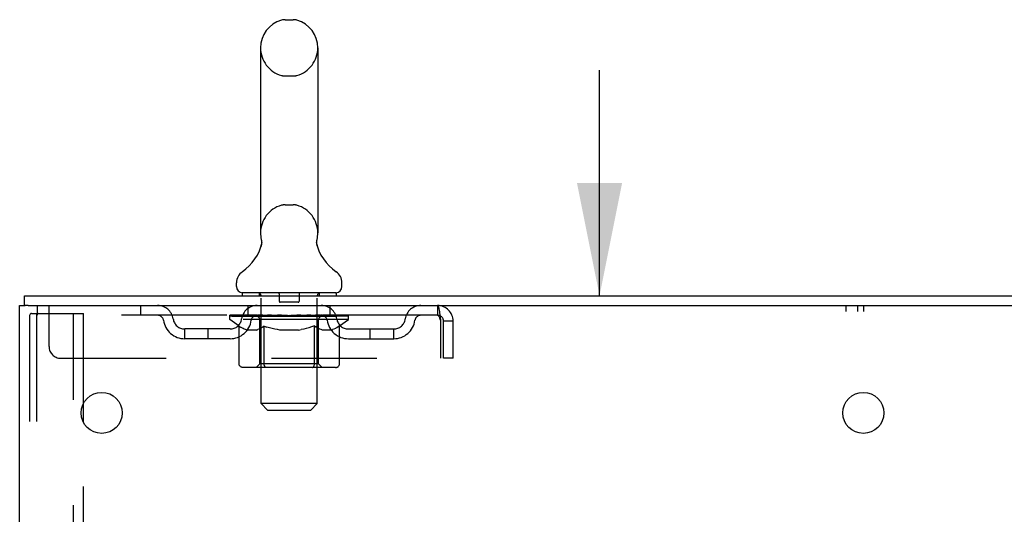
# Model space of a CAD drawing. Header units: inches. Extents: x 0 to 204, y 0 to 132.
# Tile 50 of 112: x 12 to 22, y 87 to 92. Entities that reach past the tile are written whole.
import ezdxf

# ---------------------------------------------------------------- set-up
doc = ezdxf.new("R2010")
doc.units = ezdxf.units.IN
doc.header["$LTSCALE"] = 11.243375
doc.header["$MEASUREMENT"] = 0
doc.linetypes.add('HIDDEN', pattern=[0.2, 0.1, -0.1])
doc.layers.get('0').update_dxf_attribs({"linetype": 'CONTINUOUS'})
for name, color, linetype in [('DEFAULT_2', 8, 'HIDDEN'), ('DIMENSIONS', 7, 'CONTINUOUS'), ('WITNESSMARKS', 7, 'CONTINUOUS')]:
    doc.layers.add(name, color=color, linetype=linetype)
doc.styles.get("Standard").update_dxf_attribs({"font": 'arial.ttf'})
doc.dimstyles.new('DIMSTYLE_1', dxfattribs={"dimtxt": 0.901875, "dimasz": 1.2025, "dimexe": 0.09, "dimexo": 0.07, "dimgap": 0.0375, "dimtad": 0, "dimtih": 1, "dimtoh": 1, "dimzin": 4, "dimdsep": 46, "dimtxsty": 'Standard', "dimblk": '_FILLED', "dimblk1": '_FILLED', "dimblk2": '_FILLED', "dimcen": 0.09, "dimadec": 3, "dimazin": 1, "dimtfac": 1, "dimtdec": 3, "dimtofl": 0, "dimtmove": 0, "dimatfit": 3, "dimldrblk": '_FILLED', "dimfxl": 0, "dimtolj": 1, "dimtzin": 4, "dimarcsym": 0})

# ---------------------------------------------------------------- blocks, each defined once
blk = doc.blocks.new('_FILLED')
at = {"color": 0, "linetype": 'ByBlock'}
blk.add_solid([(0, 0), (-1, 0.2), (-1, -0.2)], dxfattribs=at)
blk = doc.blocks.new('*D15')
at = {"layer": 'DIMENSIONS', "color": 2, "linetype": 'Continuous'}
for p, q in [((18.099, 89.29), (18.099, 91.695)), ((18.099, 85.915), (18.099, 83.108)), ((18.099, 83.108), (19.152, 83.108))]:
    blk.add_line(p, q, dxfattribs=at)
at = {"layer": 'DIMENSIONS', "color": 2, "linetype": 'Continuous', "xscale": 1.2025, "yscale": 1.2025, "zscale": 1.2025}
for p, rotation in [((18.099, 89.29), 270), ((18.099, 85.915), 90)]:
    blk.add_blockref('_FILLED', p, dxfattribs=dict(at, rotation=rotation))
at = {"layer": 'DIMENSIONS', "color": 2, "linetype": 'Continuous', "insert": (19.602, 83.559), "char_height": 0.9019, "width": 2.45082, "attachment_point": 1, "line_spacing_factor": 0.9}
blk.add_mtext('3.38', dxfattribs=at)

msp = doc.modelspace()

# ---------------------------------------------------------------- linework, layer by layer
at = {"color": 7, "linetype": 'Continuous'}
for p, q in [((14.745, 92.235), (14.832, 92.235)), ((14.482, 91.935), (14.482, 89.96)), ((15.094, 91.935), (15.094, 89.96)), ((14.488, 89.817), (14.487, 89.812)), ((15.082, 89.861), (15.083, 89.866)), ((15.082, 89.856), (15.082, 89.861)), ((15.083, 89.851), (15.082, 89.856)), ((15.083, 89.871), (15.084, 89.876)), ((15.083, 89.866), (15.083, 89.871)), ((15.083, 89.846), (15.083, 89.851)), ((15.083, 89.841), (15.083, 89.846)), ((15.084, 89.836), (15.083, 89.841)), ((15.084, 89.876), (15.084, 89.881)), ((15.085, 89.831), (15.084, 89.836)), ((15.085, 89.886), (15.086, 89.89)), ((15.086, 89.827), (15.085, 89.831)), ((15.087, 89.823), (15.086, 89.827)), ((14.226, 89.389), (14.226, 89.428)), ((15.351, 89.389), (15.351, 89.428)), ((11.965, 89.186), (11.965, 89.29)), ((14.288, 89.32), (14.288, 89.29)), ((15.288, 89.32), (14.288, 89.32)), ((15.288, 89.32), (15.288, 89.29)), ((12.003, 89.186), (11.97, 89.186))]:
    msp.add_line(p, q, dxfattribs=at)
at = {"color": 3, "linetype": 'Continuous'}
for p, q in [((11.965, 89.29), (29.667, 89.29)), ((11.913, 9.394), (11.913, 89.186)), ((11.913, 89.186), (11.97, 89.186)), ((12.003, 89.186), (29.667, 89.186)), ((12.593, 87.942), (12.593, 88.137))]:
    msp.add_line(p, q, dxfattribs=at)
at = {"color": 7, "linetype": 'Continuous'}
for points in [[(14.49, 89.89), (14.491, 89.886), (14.492, 89.881), (14.493, 89.876), (14.494, 89.871), (14.494, 89.866), (14.494, 89.861), (14.494, 89.856), (14.494, 89.851), (14.494, 89.846), (14.493, 89.841), (14.493, 89.836), (14.492, 89.832), (14.491, 89.827), (14.49, 89.822), (14.488, 89.817)], [(15.084, 89.881), (15.085, 89.886), (15.086, 89.89)]]:
    msp.add_lwpolyline(points, dxfattribs=at)
at = {"color": 3, "linetype": 'Continuous'}
for centre in [(12.788, 88.04), (20.913, 88.04)]:
    msp.add_circle(centre, 0.219, dxfattribs=at)
at = {"color": 7, "linetype": 'Continuous'}
for centre, radius, start, end in [((14.788, 91.935), 0.306, 105.6303, 180), ((14.745, 92.091), 0.144, 90, 105.6303), ((14.832, 92.091), 0.144, 74.3697, 90), ((14.788, 91.935), 0.306, 0, 74.3697), ((14.788, 89.96), 0.306, 180, 193.2053), ((14.788, 89.96), 0.306, 346.7947, 360), ((13.99, 89.976), 0.523, 304.6624, 347.2389), ((15.586, 89.976), 0.523, 192.7611, 235.3376), ((14.37, 89.428), 0.144, 124.6624, 180), ((15.207, 89.428), 0.144, 360, 55.3376), ((14.295, 89.389), 0.069, 180, 265), ((15.282, 89.389), 0.069, 275, 360)]:
    msp.add_arc(centre, radius, start, end, dxfattribs=at)
at = {"layer": 'DEFAULT_2', "color": 8, "linetype": 'HIDDEN'}
for p, q in [((14.745, 91.635), (14.832, 91.635)), ((14.745, 90.26), (14.832, 90.26)), ((14.468, 89.32), (14.468, 89.29)), ((14.488, 88.139), (14.488, 89.29)), ((14.683, 89.31), (14.683, 89.23)), ((14.893, 89.31), (14.893, 89.23)), ((15.088, 88.139), (15.088, 89.29)), ((15.108, 89.32), (15.108, 89.29)), ((12.101, 89.186), (12.101, 89.082)), ((12.226, 88.748), (12.226, 89.186)), ((13.201, 89.186), (13.201, 89.082)), ((14.351, 89.082), (14.351, 89.186)), ((14.883, 89.22), (14.693, 89.22)), ((15.226, 89.082), (15.226, 89.186)), ((16.371, 89.186), (16.371, 89.082)), ((12.017, 89.072), (12.017, 9.507)), ((12.039, 89.102), (12.112, 89.102)), ((12.091, 89.072), (12.091, 9.507)), ((16.371, 89.082), (12.101, 89.082)), ((12.112, 89.102), (12.593, 89.102)), ((12.489, 9.477), (12.489, 89.102)), ((12.593, 88.137), (12.593, 89.102)), ((14.155, 89.035), (14.155, 89.082)), ((14.165, 89.075), (14.165, 89.082)), ((14.173, 89.072), (14.173, 89.075)), ((14.173, 89.072), (15.403, 89.072)), ((14.182, 89.072), (14.182, 89.075)), ((14.183, 89.072), (14.183, 89.075)), ((14.193, 89.075), (14.193, 89.082)), ((14.21, 89.072), (14.21, 89.075)), ((14.211, 89.072), (14.211, 89.075)), ((14.24, 89.075), (14.24, 89.082)), ((14.254, 89.072), (14.254, 89.075)), ((14.257, 89.072), (14.257, 89.075)), ((14.461, 89.075), (14.26, 89.075)), ((14.303, 89.075), (14.303, 89.082)), ((14.305, 89.072), (14.305, 89.075)), ((14.305, 89.072), (14.305, 89.075)), ((14.308, 89.072), (14.308, 89.075)), ((14.315, 89.072), (14.315, 89.075)), ((14.316, 89.072), (14.316, 89.075)), ((14.319, 89.072), (14.319, 89.075)), ((14.322, 89.072), (14.322, 89.076)), ((14.327, 89.072), (14.327, 89.075)), ((14.341, 89.072), (14.341, 89.075)), ((14.359, 89.072), (14.359, 89.077)), ((14.359, 89.072), (14.359, 89.075)), ((14.38, 89.072), (14.38, 89.075)), ((14.38, 89.072), (14.38, 89.075)), ((14.381, 89.075), (14.381, 89.082)), ((14.391, 89.072), (14.391, 89.075)), ((14.395, 89.072), (14.395, 89.075)), ((14.404, 89.072), (14.404, 89.075)), ((14.416, 89.072), (14.416, 89.079)), ((14.431, 89.072), (14.431, 89.075)), ((14.434, 89.072), (14.434, 89.075)), ((14.461, 89.072), (14.461, 89.075)), ((14.528, 89.075), (14.466, 89.075)), ((14.472, 89.075), (14.472, 89.082)), ((14.478, 89.072), (14.478, 89.075)), ((14.483, 89.072), (14.483, 89.075)), ((14.489, 89.072), (14.489, 89.08)), ((14.493, 89.072), (14.493, 89.075)), ((14.504, 89.072), (14.504, 89.075)), ((14.528, 89.072), (14.528, 89.075)), ((14.603, 89.075), (14.544, 89.075)), ((14.564, 89.072), (14.564, 89.075)), ((14.572, 89.075), (14.572, 89.082)), ((14.575, 89.072), (14.575, 89.075)), ((14.578, 89.072), (14.578, 89.081)), ((14.581, 89.072), (14.581, 89.075)), ((14.588, 89.072), (14.588, 89.075)), ((14.603, 89.072), (14.603, 89.075)), ((14.684, 89.075), (14.629, 89.075)), ((14.642, 89.072), (14.642, 89.075)), ((14.674, 89.075), (14.788, 89.082)), ((14.678, 89.075), (14.678, 89.082)), ((14.679, 89.081), (14.678, 89.082)), ((14.679, 89.075), (14.679, 89.081)), ((14.679, 89.072), (14.679, 89.075)), ((14.683, 89.072), (14.683, 89.075)), ((14.684, 89.072), (14.684, 89.075)), ((14.684, 89.072), (14.684, 89.075)), ((14.767, 89.075), (14.719, 89.075)), ((14.725, 89.072), (14.725, 89.075)), ((14.768, 89.072), (14.768, 89.075)), ((14.786, 89.075), (14.786, 89.075)), ((14.786, 89.072), (14.786, 89.075)), ((14.786, 89.072), (14.786, 89.075)), ((14.788, 89.075), (14.788, 89.082)), ((14.788, 89.082), (14.903, 89.075)), ((14.791, 89.072), (14.791, 89.075)), ((14.791, 89.072), (14.791, 89.075)), ((14.791, 89.075), (14.791, 89.075)), ((14.809, 89.072), (14.809, 89.075)), ((14.809, 89.075), (14.857, 89.075)), ((14.852, 89.072), (14.852, 89.075)), ((14.892, 89.072), (14.892, 89.075)), ((14.893, 89.072), (14.893, 89.075)), ((14.893, 89.075), (14.947, 89.075)), ((14.894, 89.072), (14.894, 89.075)), ((14.898, 89.075), (14.898, 89.082)), ((14.898, 89.081), (14.898, 89.082)), ((14.898, 89.075), (14.898, 89.081)), ((14.898, 89.072), (14.898, 89.075)), ((14.934, 89.072), (14.934, 89.075)), ((14.973, 89.072), (14.973, 89.075)), ((14.973, 89.075), (15.033, 89.075)), ((14.989, 89.072), (14.989, 89.075)), ((14.996, 89.072), (14.996, 89.075)), ((14.999, 89.072), (14.999, 89.081)), ((15.001, 89.072), (15.001, 89.075)), ((15.005, 89.075), (15.005, 89.082)), ((15.012, 89.072), (15.012, 89.075)), ((15.048, 89.072), (15.048, 89.075)), ((15.048, 89.075), (15.11, 89.075)), ((15.072, 89.072), (15.072, 89.075)), ((15.083, 89.072), (15.083, 89.075)), ((15.087, 89.072), (15.087, 89.08)), ((15.093, 89.072), (15.093, 89.075)), ((15.098, 89.072), (15.098, 89.075)), ((15.105, 89.075), (15.105, 89.082)), ((15.115, 89.072), (15.115, 89.075)), ((15.115, 89.075), (15.422, 89.075)), ((15.142, 89.072), (15.142, 89.075)), ((15.146, 89.072), (15.146, 89.075)), ((15.161, 89.072), (15.161, 89.079)), ((15.172, 89.072), (15.172, 89.075)), ((15.182, 89.072), (15.182, 89.075)), ((15.186, 89.072), (15.186, 89.075)), ((15.195, 89.075), (15.195, 89.082)), ((15.197, 89.072), (15.197, 89.075)), ((15.197, 89.072), (15.197, 89.075)), ((15.217, 89.072), (15.217, 89.077)), ((15.218, 89.072), (15.218, 89.075)), ((15.236, 89.072), (15.236, 89.075)), ((15.25, 89.072), (15.25, 89.075)), ((15.254, 89.072), (15.254, 89.076)), ((15.258, 89.072), (15.258, 89.075)), ((15.261, 89.072), (15.261, 89.075)), ((15.261, 89.072), (15.261, 89.075)), ((15.268, 89.072), (15.268, 89.075)), ((15.271, 89.072), (15.271, 89.075)), ((15.272, 89.072), (15.272, 89.075)), ((15.273, 89.075), (15.273, 89.082)), ((15.3, 89.078), (15.421, 89.079)), ((15.3, 89.075), (15.3, 89.078)), ((15.32, 89.072), (15.32, 89.075)), ((15.322, 89.072), (15.322, 89.075)), ((15.337, 89.075), (15.337, 89.082)), ((15.365, 89.072), (15.365, 89.075)), ((15.367, 89.072), (15.367, 89.075)), ((15.383, 89.075), (15.383, 89.082)), ((15.394, 89.072), (15.394, 89.075)), ((15.394, 89.072), (15.394, 89.075)), ((15.403, 89.072), (15.403, 89.075)), ((15.412, 89.075), (15.412, 89.082)), ((15.421, 89.075), (15.421, 89.079)), ((15.422, 89.035), (15.422, 89.075)), ((14.254, 88.965), (14.155, 89.035)), ((15.422, 89.035), (14.155, 89.035)), ((14.254, 88.56), (14.254, 88.965)), ((14.254, 88.965), (14.268, 88.956)), ((14.476, 88.563), (14.476, 89.032)), ((14.522, 88.966), (14.508, 88.956)), ((14.522, 88.56), (14.522, 88.966)), ((14.522, 88.966), (14.551, 88.956)), ((15.057, 88.967), (15.028, 88.957)), ((15.057, 88.56), (15.057, 88.967)), ((15.057, 88.967), (15.072, 88.957)), ((15.101, 88.563), (15.101, 89.032)), ((15.325, 88.967), (15.31, 88.957)), ((15.325, 88.967), (15.422, 89.035)), ((15.325, 88.56), (15.325, 88.967)), ((16.404, 89.019), (16.404, 88.623)), ((16.434, 88.623), (16.434, 89.019)), ((16.538, 89.019), (16.434, 89.019)), ((16.538, 88.623), (16.538, 89.019)), ((13.674, 88.831), (13.674, 88.935)), ((14.157, 88.935), (13.674, 88.935)), ((13.924, 88.831), (13.924, 88.935)), ((14.282, 88.947), (14.268, 88.956)), ((14.296, 88.94), (14.282, 88.948)), ((14.309, 88.933), (14.296, 88.94)), ((14.323, 88.928), (14.309, 88.934)), ((14.336, 88.923), (14.323, 88.928)), ((14.44, 88.923), (14.336, 88.923)), ((14.44, 88.923), (14.453, 88.928)), ((14.467, 88.934), (14.453, 88.928)), ((14.48, 88.94), (14.467, 88.934)), ((14.494, 88.948), (14.48, 88.94)), ((14.508, 88.956), (14.494, 88.948)), ((14.579, 88.948), (14.55, 88.956)), ((14.607, 88.94), (14.579, 88.948)), ((14.635, 88.933), (14.607, 88.94)), ((14.662, 88.928), (14.634, 88.933)), ((14.689, 88.923), (14.662, 88.928)), ((14.887, 88.923), (14.689, 88.923)), ((14.887, 88.923), (14.915, 88.928)), ((14.943, 88.934), (14.915, 88.928)), ((14.971, 88.94), (14.943, 88.934)), ((15, 88.948), (14.971, 88.94)), ((15.028, 88.957), (14.999, 88.948)), ((15.087, 88.948), (15.072, 88.957)), ((15.101, 88.94), (15.086, 88.948)), ((15.115, 88.933), (15.101, 88.94)), ((15.13, 88.928), (15.115, 88.933)), ((15.144, 88.923), (15.129, 88.928)), ((15.238, 88.923), (15.144, 88.923)), ((15.238, 88.923), (15.252, 88.928)), ((15.266, 88.934), (15.252, 88.928)), ((15.281, 88.94), (15.266, 88.933)), ((15.295, 88.948), (15.28, 88.94)), ((15.31, 88.957), (15.295, 88.948)), ((15.42, 88.935), (15.903, 88.935)), ((15.653, 88.831), (15.653, 88.935)), ((15.903, 88.831), (15.903, 88.935)), ((14.157, 88.831), (13.674, 88.831)), ((15.42, 88.831), (15.903, 88.831)), ((12.351, 88.623), (16.404, 88.623)), ((14.476, 88.563), (14.436, 88.523)), ((15.101, 88.563), (14.476, 88.563)), ((15.101, 88.563), (15.141, 88.523)), ((16.538, 88.623), (16.434, 88.623)), ((15.282, 88.523), (14.297, 88.523)), ((14.533, 88.528), (14.531, 88.53)), ((14.538, 88.524), (14.536, 88.526)), ((14.541, 88.524), (14.538, 88.524)), ((14.543, 88.523), (14.541, 88.524)), ((14.557, 88.07), (14.488, 88.139)), ((15.088, 88.139), (14.488, 88.139)), ((15.019, 88.07), (15.088, 88.139)), ((14.557, 88.07), (15.019, 88.07)), ((12.593, 72.637), (12.593, 87.942))]:
    msp.add_line(p, q, dxfattribs=at)
for points in [[(16.371, 89.186), (16.374, 89.185), (16.376, 89.181), (16.378, 89.176), (16.381, 89.169), (16.383, 89.16), (16.385, 89.149), (16.388, 89.137), (16.39, 89.123), (16.393, 89.107), (16.395, 89.091), (16.397, 89.074), (16.4, 89.056), (16.402, 89.037), (16.404, 89.019)], [(12.039, 89.102), (12.033, 89.101), (12.028, 89.098), (12.024, 89.093), (12.02, 89.087), (12.018, 89.08), (12.017, 89.072)], [(12.112, 89.102), (12.106, 89.101), (12.101, 89.098), (12.097, 89.093), (12.094, 89.087), (12.092, 89.08), (12.091, 89.072)], [(16.371, 89.082), (16.374, 89.081), (16.376, 89.08), (16.378, 89.078), (16.381, 89.075), (16.383, 89.072), (16.385, 89.068), (16.388, 89.063), (16.39, 89.058), (16.393, 89.052), (16.395, 89.046), (16.397, 89.039), (16.4, 89.033), (16.402, 89.026), (16.404, 89.019)], [(14.297, 88.523), (14.292, 88.524), (14.287, 88.524), (14.282, 88.526), (14.277, 88.528), (14.272, 88.53), (14.268, 88.533), (14.264, 88.537), (14.261, 88.541), (14.258, 88.545), (14.256, 88.55), (14.255, 88.555), (14.254, 88.56)], [(14.523, 88.55), (14.522, 88.555), (14.522, 88.56)], [(14.524, 88.545), (14.523, 88.55), (14.522, 88.555), (14.522, 88.56)], [(14.536, 88.526), (14.533, 88.528), (14.531, 88.53), (14.529, 88.533), (14.527, 88.537), (14.525, 88.541), (14.524, 88.545)], [(15.036, 88.523), (15.038, 88.524), (15.041, 88.524), (15.043, 88.526), (15.046, 88.528), (15.048, 88.53), (15.05, 88.533), (15.052, 88.537), (15.054, 88.541), (15.055, 88.545), (15.056, 88.55), (15.057, 88.555), (15.057, 88.56)], [(15.282, 88.523), (15.287, 88.524), (15.292, 88.524), (15.297, 88.526), (15.302, 88.528), (15.307, 88.53), (15.311, 88.533), (15.315, 88.537), (15.318, 88.541), (15.321, 88.545), (15.323, 88.55), (15.324, 88.555), (15.325, 88.56)], [(14.529, 88.533), (14.527, 88.537), (14.525, 88.541)]]:
    msp.add_lwpolyline(points, dxfattribs=at)
for centre, radius, start, end in [((14.788, 91.935), 0.306, 180, 254.3697), ((14.788, 91.935), 0.306, 285.6303, 360), ((14.745, 91.779), 0.144, 254.3697, 270), ((14.832, 91.779), 0.144, 270, 285.6303), ((14.788, 89.96), 0.306, 105.6303, 180), ((14.745, 90.116), 0.144, 90, 105.6303), ((14.832, 90.116), 0.144, 74.3697, 90), ((14.788, 89.96), 0.306, 0, 74.3697), ((14.295, 89.389), 0.069, 265, 270), ((14.458, 89.29), 0.03, 0, 90), ((14.673, 89.31), 0.01, 0, 90), ((14.903, 89.31), 0.01, 90, 180), ((15.118, 89.29), 0.03, 90, 180), ((15.282, 89.389), 0.069, 270, 275), ((13.385, 89.019), 0.167, 8.0716, 90), ((14.446, 89.019), 0.167, 90, 171.9284), ((14.693, 89.23), 0.01, 180, 270), ((14.883, 89.23), 0.01, 270, 360), ((15.131, 89.019), 0.167, 8.0716, 90), ((16.192, 89.019), 0.167, 90, 171.9284), ((16.371, 89.019), 0.167, 0, 90), ((13.385, 89.019), 0.0625, 7.9863, 90), ((14.445, 89.019), 0.0625, 90, 172.0137), ((14.436, 89.032), 0.0398, 0, 90), ((15.141, 89.032), 0.0398, 90, 180), ((15.131, 89.019), 0.0625, 7.9863, 90), ((16.192, 89.019), 0.0625, 90, 172.0137), ((16.371, 89.019), 0.063, 0, 90), ((13.674, 89.06), 0.229, 187.9863, 270), ((13.674, 89.06), 0.125, 188.0716, 270), ((14.157, 89.06), 0.125, 270, 351.9284), ((14.157, 89.06), 0.229, 270, 352.0137), ((15.42, 89.06), 0.229, 187.9863, 270), ((15.42, 89.06), 0.125, 188.0716, 270), ((15.903, 89.06), 0.125, 270, 351.9284), ((15.903, 89.06), 0.229, 270, 352.0137), ((12.351, 88.748), 0.125, 180, 270)]:
    msp.add_arc(centre, radius, start, end, dxfattribs=at)
for centre, major_axis, ratio, start_param, end_param in [((14.788, 89.082), (0.633, 0.007), 0.05963, 2.96643, 3.140963), ((14.135, 89.07), (0.198, 0), 0.060556, 0.430652, 1.470503), ((14.788, 89.082), (0.633, 0), 0.060556, -3.141593, -2.96706), ((14.135, 89.063), (0.198, 0.002), 0.05963, 1.376596, 1.469874), ((14.788, 89.082), (0.633, 0.013), 0.05688, 2.791345, 2.965878), ((14.111, 89.07), (0.198, 0.002), 0.05963, 0.25549, 1.295341), ((14.179, 89.07), (0.198, -0.002), 0.05963, 0.605815, 1.645666), ((14.788, 89.082), (0.633, -0.007), 0.05963, -2.96643, -2.791898), ((14.179, 89.063), (0.198, 0), 0.060556, 1.551758, 1.645036), ((14.111, 89.063), (0.198, 0.004), 0.05688, 1.20151, 1.294789), ((14.181, 89.065), (0.164, 0.002), 0.05963, 1.065228, 1.614276), ((14.161, 89.065), (0.164, 0.003), 0.05688, 0.890143, 1.43919), ((14.219, 89.065), (0.164, 0), 0.060556, 1.240391, 1.789438), ((14.788, 89.082), (0.633, 0.019), 0.052395, 2.616403, 2.790936), ((14.107, 89.07), (0.198, 0.004), 0.05688, 0.080405, 1.120256), ((14.242, 89.07), (0.198, -0.004), 0.05688, 0.7809, 1.820751), ((14.788, 89.082), (0.633, -0.013), 0.05688, -2.791345, -2.616812), ((14.242, 89.063), (0.198, -0.002), 0.05963, 1.72692, 1.820198), ((14.107, 89.063), (0.198, 0.006), 0.052395, 1.026568, 1.119847), ((14.16, 89.065), (0.164, 0.005), 0.052395, 0.715201, 1.264248), ((14.274, 89.065), (0.164, -0.002), 0.05963, 1.415553, 1.9646), ((14.788, 89.082), (0.633, 0.025), 0.046319, 2.441654, 2.616187), ((14.321, 89.07), (0.198, -0.006), 0.052395, 0.955842, 1.995693), ((14.124, 89.07), (0.198, 0.006), 0.052395, -0.094537, 0.945314), ((14.788, 89.082), (0.633, -0.019), 0.052395, -2.616403, -2.44187), ((14.321, 89.063), (0.198, -0.004), 0.05688, 1.902006, 1.995284), ((14.124, 89.063), (0.198, 0.008), 0.046319, 0.851819, 0.945098), ((14.179, 89.065), (0.164, 0.006), 0.046319, 0.540452, 1.089499), ((14.345, 89.065), (0.164, -0.003), 0.05688, 1.590638, 2.139686), ((14.788, 89.082), (0.633, 0.029), 0.038841, 2.267123, 2.441656), ((14.415, 89.07), (0.198, -0.008), 0.046319, 1.130591, 2.170442), ((14.161, 89.07), (0.198, 0.008), 0.046319, -0.269286, 0.770565), ((14.788, 89.082), (0.633, -0.025), 0.046319, -2.441654, -2.267121), ((14.415, 89.063), (0.198, -0.006), 0.052395, 2.076947, 2.170226), ((14.161, 89.063), (0.198, 0.009), 0.038841, 0.677289, 0.770567), ((14.216, 89.065), (0.164, 0.008), 0.038841, 0.365921, 0.914969), ((14.43, 89.065), (0.164, -0.005), 0.052395, 1.76558, 2.314627), ((14.788, 89.082), (0.633, 0.033), 0.030195, 2.09281, 2.267343), ((14.52, 89.07), (0.198, -0.009), 0.038841, 1.305122, 2.344973), ((14.218, 89.07), (0.198, 0.009), 0.038841, -0.443817, 0.596034), ((14.788, 89.082), (0.633, -0.029), 0.038841, -2.267123, -2.092591), ((14.52, 89.063), (0.198, -0.008), 0.046319, 2.251696, 2.344975), ((14.218, 89.063), (0.198, 0.01), 0.030195, 0.502975, 0.596254), ((14.27, 89.065), (0.164, 0.009), 0.030195, 0.191608, 0.740655), ((14.525, 89.065), (0.164, -0.006), 0.046319, 1.940329, 2.489376), ((14.291, 89.07), (0.198, 0.01), 0.030195, -0.61813, 0.421721), ((14.788, 89.082), (0.633, 0.036), 0.020645, 1.918687, 2.09322), ((14.633, 89.07), (0.198, -0.01), 0.030195, 1.479435, 2.519286), ((14.788, 89.082), (0.633, -0.033), 0.030195, -2.09281, -1.918277), ((14.633, 89.063), (0.198, -0.009), 0.038841, 2.426227, 2.519505), ((14.291, 89.063), (0.198, 0.011), 0.020645, 0.328852, 0.422131), ((14.34, 89.065), (0.164, 0.009), 0.020645, 0.017485, 0.566532), ((14.629, 89.065), (0.164, -0.008), 0.038841, 2.11486, 2.663907), ((14.38, 89.07), (0.198, 0.011), 0.020645, -0.792253, 0.247598), ((14.788, 89.082), (0.633, 0.038), 0.010478, 1.744704, 1.919237), ((14.75, 89.07), (0.198, -0.011), 0.020645, 1.653558, 2.693409), ((14.788, 89.082), (0.633, -0.036), 0.020645, -1.918687, -1.744154), ((14.75, 89.063), (0.198, -0.01), 0.030195, 2.60054, 2.693819), ((14.38, 89.063), (0.198, 0.012), 0.010478, 0.154869, 0.248148), ((14.424, 89.065), (0.164, 0.01), 0.010478, 6.126688, 6.675735), ((14.737, 89.065), (0.164, -0.009), 0.030195, 2.289173, 2.83822), ((14.481, 89.07), (0.198, 0.012), 0.010478, -0.966236, -0.000846), ((14.869, 89.07), (0.198, -0.012), 0.010478, 1.827541, 2.867392), ((14.788, 89.082), (0.633, -0.038), 0.010478, -1.744704, -1.570171), ((14.869, 89.063), (0.198, -0.011), 0.020645, 2.774664, 2.867942), ((14.847, 89.065), (0.164, -0.009), 0.020645, 2.463296, 3.012344), ((14.708, 89.07), (0.198, 0.012), 0.010478, 0.274201, 1.314052), ((14.621, 89.065), (0.164, 0.01), 0.010478, -0.000483, 0.504314), ((14.591, 89.063), (0.198, 0.012), 0.010478, 0.099668, 0.192946), ((14.788, 89.082), (0.633, 0.038), 0.010478, -1.571421, -1.396888), ((14.985, 89.063), (0.198, -0.012), 0.010478, 2.948646, 3.041925), ((14.955, 89.065), (0.164, -0.01), 0.010478, 2.637279, 3.142076), ((14.826, 89.07), (0.198, 0.011), 0.020645, 0.448184, 1.488034), ((14.73, 89.065), (0.164, 0.009), 0.020645, 0.129249, 0.678296), ((14.708, 89.063), (0.198, 0.011), 0.020645, 0.273651, 0.366929), ((14.788, 89.082), (0.633, 0.036), 0.020645, -1.397439, -1.222906), ((14.788, 89.082), (0.633, -0.038), 0.010478, 1.222355, 1.396888), ((15.096, 89.07), (0.198, -0.012), 0.010478, -3.140747, -2.175357), ((14.944, 89.07), (0.198, 0.01), 0.030195, 0.622307, 1.662158), ((14.839, 89.065), (0.164, 0.009), 0.030195, 0.303372, 0.852419), ((15.153, 89.065), (0.164, -0.01), 0.010478, 2.749043, 3.29809), ((15.197, 89.07), (0.198, -0.011), 0.020645, 2.893995, 3.933846), ((14.826, 89.063), (0.198, 0.01), 0.030195, 0.447774, 0.541052), ((15.197, 89.063), (0.198, -0.012), 0.010478, 2.893445, 2.986723), ((14.788, 89.082), (0.633, 0.033), 0.030195, -1.223315, -1.048783), ((14.788, 89.082), (0.633, -0.036), 0.020645, 1.048373, 1.222906), ((15.057, 89.07), (0.198, 0.009), 0.038841, 0.79662, 1.836471), ((14.948, 89.065), (0.164, 0.008), 0.038841, 0.477686, 1.026733), ((15.237, 89.065), (0.164, -0.009), 0.020645, 2.57506, 3.124108), ((15.286, 89.07), (0.198, -0.01), 0.030195, 2.719872, 3.759723), ((15.162, 89.07), (0.198, 0.008), 0.046319, 0.971151, 2.011002), ((14.944, 89.063), (0.198, 0.009), 0.038841, 0.622087, 0.715366), ((15.286, 89.063), (0.198, -0.011), 0.020645, 2.719462, 2.812741), ((14.788, 89.082), (0.633, 0.029), 0.038841, -1.049002, -0.874469), ((14.788, 89.082), (0.633, -0.033), 0.030195, 0.87425, 1.048783), ((15.051, 89.065), (0.164, 0.006), 0.046319, 0.652216, 1.201263), ((15.255, 89.07), (0.198, 0.006), 0.052395, 1.1459, 2.185751), ((15.307, 89.065), (0.164, -0.009), 0.030195, 2.400937, 2.949985), ((15.359, 89.07), (0.198, -0.009), 0.038841, 2.545558, 3.585409), ((15.147, 89.065), (0.164, 0.005), 0.052395, 0.826965, 1.376012), ((15.057, 89.063), (0.198, 0.008), 0.046319, 0.796618, 0.889896), ((15.359, 89.063), (0.198, -0.01), 0.030195, 2.545339, 2.638617), ((15.335, 89.07), (0.198, 0.004), 0.05688, 1.320842, 2.360692), ((14.788, 89.082), (0.633, 0.025), 0.046319, -0.874471, -0.699939), ((14.788, 89.082), (0.633, -0.029), 0.038841, 0.699936, 0.874469), ((15.415, 89.07), (0.198, -0.008), 0.046319, 2.371028, 3.410879), ((15.361, 89.065), (0.164, -0.008), 0.038841, 2.226624, 2.775671), ((15.397, 89.07), (0.198, 0.002), 0.05963, 1.495927, 2.535778), ((15.231, 89.065), (0.164, 0.003), 0.05688, 1.001907, 1.550954), ((15.453, 89.07), (0.198, -0.006), 0.052395, 2.196279, 3.23613), ((15.398, 89.065), (0.164, -0.006), 0.046319, 2.052093, 2.601141), ((15.162, 89.063), (0.198, 0.006), 0.052395, 0.971367, 1.064645), ((15.441, 89.07), (0.198, 0), 0.060556, 2.364024, 2.71094), ((15.415, 89.063), (0.198, -0.009), 0.038841, 2.371026, 2.464304), ((15.469, 89.07), (0.198, -0.004), 0.05688, 2.021337, 3.061188), ((14.788, 89.082), (0.633, 0.019), 0.052395, -0.699723, -0.52519), ((14.788, 89.082), (0.633, -0.025), 0.046319, 0.525406, 0.699939), ((15.466, 89.07), (0.198, -0.002), 0.05963, 1.846251, 2.886102), ((15.302, 89.065), (0.164, 0.002), 0.05963, 1.176993, 1.72604), ((15.416, 89.065), (0.164, -0.005), 0.052395, 1.877344, 2.426392), ((15.358, 89.065), (0.164, 0), 0.060556, 1.352155, 1.901202), ((15.416, 89.065), (0.164, -0.003), 0.05688, 1.702402, 2.25145), ((15.396, 89.065), (0.164, -0.002), 0.05963, 1.527317, 2.076364), ((15.255, 89.063), (0.198, 0.004), 0.05688, 1.146309, 1.239587), ((15.453, 89.063), (0.198, -0.008), 0.046319, 2.196495, 2.289773), ((14.788, 89.082), (0.633, 0.013), 0.05688, -0.524781, -0.350248), ((14.788, 89.082), (0.633, -0.019), 0.052395, 0.350657, 0.52519), ((15.441, 89.063), (0.198, -0.002), 0.05963, 1.764997, 1.971333), ((15.335, 89.063), (0.198, 0.002), 0.05963, 1.321394, 1.414673), ((15.469, 89.063), (0.198, -0.006), 0.052395, 2.021746, 2.115024), ((14.788, 89.082), (0.633, 0.007), 0.05963, -0.349695, -0.175162), ((14.788, 89.082), (0.633, -0.013), 0.05688, 0.175715, 0.350248), ((15.466, 89.063), (0.198, -0.004), 0.05688, 1.846804, 1.940083), ((15.397, 89.063), (0.198, 0), 0.060556, 1.496556, 1.589835), ((14.788, 89.082), (0.633, -0.007), 0.05963, 6.27665, 6.458348), ((14.788, 89.082), (0.633, 0), 0.060556, -0.174533, -0.058352)]:
    msp.add_ellipse(centre, major_axis=major_axis, ratio=ratio, start_param=start_param, end_param=end_param, dxfattribs=at)
at = {"layer": 'WITNESSMARKS', "color": 40, "linetype": 'Continuous'}
for p, q in [((20.726, 89.186), (20.726, 89.123)), ((20.851, 89.186), (20.851, 89.123)), ((20.913, 89.186), (20.913, 89.123))]:
    msp.add_line(p, q, dxfattribs=at)

# ---------------------------------------------------------------- dimensions: what is measured, and where the dimension line sits
at = {"layer": 'DIMENSIONS', "color": 2, "linetype": 'Continuous'}
dim = msp.add_linear_dim(base=(18.099327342, 85.914587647), p1=(12.025332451, 89.289587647), p2=(14.163332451, 85.914587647), angle=270, dimstyle='DIMSTYLE_1', dxfattribs=at)
dim.commit()
dim.dimension.update_dxf_attribs({"geometry": '*D15', "text_midpoint": (20.825014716, 83.103165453), "dimtype": 160})

doc.saveas('drawing.dxf')
